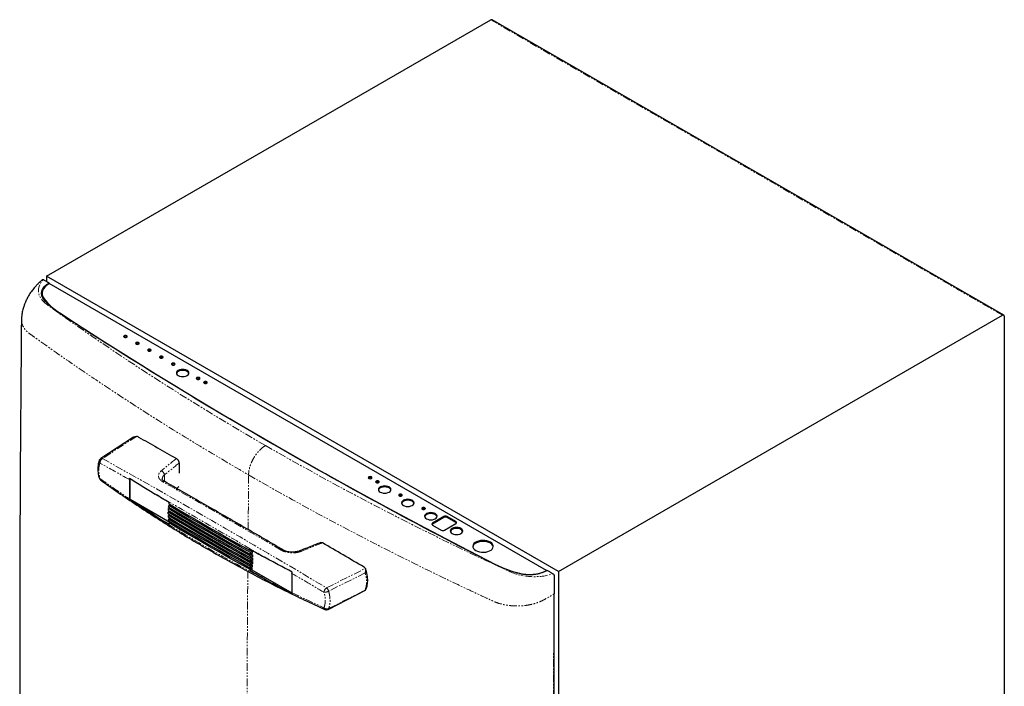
# Model space of a CAD drawing. Header units: millimetres. Extents: x 120 to 1921, y 170 to 2408.
# Tile 3 of 5: x 1107 to 1921, y 721 to 1272. Entities that reach past the tile are written whole.
import ezdxf

# ---------------------------------------------------------------- set-up
doc = ezdxf.new("R2010")
doc.units = ezdxf.units.MM
doc.linetypes.add('PHANTOM', pattern=[12.7, 6.35, -1.27, 1.27, -1.27, 1.27, -1.27])

msp = doc.modelspace()

# ---------------------------------------------------------------- linework, layer by layer
at = {"color": 7, "linetype": 'Continuous', "lineweight": 25}
for p, q in [((1129.468, 1059.483), (1496.459, 1271.343)), ((1920.309, 1027.336), (1497.459, 1271.442)), ((1552.318, 815.377), (1129.468, 1059.483)), ((1129.468, 1059.483), (1129.468, 1055.188)), ((1130.894, 1053.572), (1131.589, 1053.994)), ((1131.595, 1053.421), (1131.24, 1053.209)), ((1131.589, 1053.418), (1131.589, 1053.994)), ((1542.44, 816.245), (1131.595, 1053.421)), ((1125.761, 1045.381), (1125.761, 1044.564)), ((1552.318, 815.377), (1919.309, 1027.237)), ((1920.723, 1026.42), (1920.723, 460.966)), ((1201.236, 926.478), (1174.137, 908.763)), ((1238.882, 905.066), (1238.882, 896.727)), ((1197.837, 891.464), (1197.837, 875.492)), ((1198.59, 874.931), (1198.59, 892.2)), ((1198.59, 874.931), (1198.02, 874.602)), ((1231.279, 856.06), (1198.59, 874.931)), ((1231.619, 870.777), (1230.403, 870.075)), ((1231.231, 865.293), (1230.015, 864.591)), ((1231.27, 862.412), (1230.054, 861.71)), ((1231.347, 868.082), (1230.131, 867.38)), ((1231.464, 859.438), (1230.248, 858.736)), ((1231.816, 856.37), (1230.6, 855.668)), ((1457.565, 860.818), (1448.302, 855.47)), ((1457.565, 860.001), (1448.302, 854.654)), ((1458.343, 849.674), (1467.606, 855.021)), ((1467.606, 856.654), (1460.394, 860.818)), ((1467.606, 855.838), (1460.394, 860.001)), ((1448.302, 853.837), (1455.515, 849.674)), ((1298.63, 833.26), (1297.637, 832.687)), ((1299.484, 832.094), (1297.839, 831.145)), ((1299.642, 830.574), (1298.001, 829.626)), ((1298.047, 832.924), (1299.484, 832.094)), ((1298.404, 829.859), (1299.761, 829.076)), ((1299.761, 829.076), (1298.121, 828.13)), ((1299.76, 821.932), (1298.121, 820.986)), ((1299.839, 827.602), (1298.201, 826.656)), ((1299.839, 823.315), (1298.201, 822.37)), ((1299.878, 826.15), (1298.241, 825.205)), ((1299.878, 824.722), (1298.241, 823.776)), ((1298.602, 826.888), (1299.878, 826.15)), ((1298.641, 824.007), (1299.839, 823.315)), ((1299.098, 816.908), (1297.447, 815.955)), ((1299.283, 817.92), (1297.635, 816.969)), ((1299.483, 819.234), (1297.838, 818.285)), ((1299.641, 820.572), (1298, 819.624)), ((1298.245, 818.52), (1299.283, 817.92)), ((1298.522, 821.218), (1299.641, 820.572)), ((1299.098, 816.908), (1332.192, 797.804)), ((1332.188, 813.906), (1332.188, 797.933)), ((1542.072, 816.04), (1542.44, 816.245)), ((1543.125, 816.419), (1542.406, 816.011)), ((1542.44, 816.245), (1542.44, 815.912)), ((1552.318, 815.377), (1552.318, 294.301)), ((1361.987, 784.154), (1393.032, 799.999)), ((1548.853, 241.252), (1548.853, 796.885))]:
    msp.add_line(p, q, dxfattribs=at)
at = {"color": 250, "linetype": 'PHANTOM', "lineweight": 18}
for p, q in [((1919.309, 1027.237), (1496.459, 1271.343)), ((1130.894, 1052.997), (1130.894, 1053.572)), ((1127.392, 1040.872), (1127.392, 1040.355)), ((1130.607, 1036.643), (1129.669, 1036.092)), ((1140.288, 1029.184), (1140.288, 1028.86)), ((1203.716, 927.131), (1175.642, 908.776)), ((1226.776, 895.208), (1226.776, 889.874)), ((1295.987, 850.086), (1296.345, 895.303)), ((1448.302, 855.47), (1448.302, 854.654)), ((1457.565, 860.818), (1457.565, 860.001)), ((1460.394, 860.818), (1460.394, 860.001)), ((1467.606, 856.654), (1467.606, 855.838)), ((1360.76, 801.909), (1392.815, 817.966)), ((1392.629, 814.277), (1362.476, 799.195)), ((1500.456, 821.264), (1500.456, 821.001)), ((1513.207, 815.773), (1512.269, 815.222)), ((1520.701, 813.819), (1520.701, 813.63)), ((1542.072, 816.04), (1542.072, 815.852)), ((1362.476, 784.742), (1392.629, 800.144))]:
    msp.add_line(p, q, dxfattribs=at)
at = {"color": 250, "linetype": 'PHANTOM', "lineweight": 18, "flags": 128}
for points in [[(1129.669, 1036.092), (1127.662, 1037.713), (1125.969, 1039.449), (1124.609, 1041.28), (1123.6, 1043.186), (1122.951, 1045.143), (1122.671, 1047.129), (1122.764, 1049.12), (1123.227, 1051.095), (1124.057, 1053.029), (1125.242, 1054.9), (1126.769, 1056.687)], [(1310.363, 919.534), (1289.195, 931.905), (1268.293, 944.425), (1247.66, 957.093), (1227.298, 969.907), (1207.21, 982.864), (1187.401, 995.964), (1167.873, 1009.203), (1148.628, 1022.579), (1129.669, 1036.092)], [(1310.363, 919.534), (1331.792, 907.314), (1353.481, 895.247), (1375.425, 883.336), (1397.621, 871.581), (1420.067, 859.985), (1442.758, 848.549), (1465.691, 837.276), (1488.862, 826.166), (1512.269, 815.222)], [(1173.556, 892.371), (1173.251, 892.45), (1173.029, 892.565), (1172.9, 892.713), (1172.878, 892.768)]]:
    msp.add_lwpolyline(points, dxfattribs=at)
at = {"color": 7, "linetype": 'Continuous', "lineweight": 25, "flags": 128}
for points in [[(1131.24, 1053.209), (1129.4, 1051.933), (1127.905, 1050.515), (1126.787, 1048.985), (1126.07, 1047.378), (1125.77, 1045.726), (1125.894, 1044.068), (1126.439, 1042.438), (1127.392, 1040.872)], [(1140.288, 1029.184), (1166.358, 1012.279), (1192.711, 995.521), (1219.342, 978.91), (1246.251, 962.449), (1273.433, 946.138), (1300.887, 929.98), (1328.611, 913.976), (1356.601, 898.127), (1384.854, 882.435), (1413.37, 866.901), (1442.143, 851.527), (1471.173, 836.314), (1500.456, 821.264)], [(1193.496, 1009.139), (1193.983, 1008.951), (1194.557, 1008.885), (1195.131, 1008.951), (1195.618, 1009.139), (1195.943, 1009.42), (1196.057, 1009.751), (1195.943, 1010.082), (1195.618, 1010.363), (1195.131, 1010.551), (1194.557, 1010.617), (1193.983, 1010.551), (1193.496, 1010.363), (1193.171, 1010.082), (1193.057, 1009.751), (1193.171, 1009.42), (1193.496, 1009.139)], [(1203.396, 1003.424), (1203.882, 1003.236), (1204.456, 1003.17), (1205.03, 1003.236), (1205.517, 1003.424), (1205.842, 1003.705), (1205.956, 1004.036), (1205.842, 1004.368), (1205.517, 1004.648), (1205.03, 1004.836), (1204.456, 1004.902), (1203.882, 1004.836), (1203.396, 1004.648), (1203.071, 1004.368), (1202.956, 1004.036), (1203.071, 1003.705), (1203.396, 1003.424)], [(1213.295, 997.709), (1213.782, 997.521), (1214.356, 997.455), (1214.93, 997.521), (1215.417, 997.709), (1215.742, 997.99), (1215.856, 998.321), (1215.742, 998.653), (1215.417, 998.934), (1214.93, 999.121), (1214.356, 999.187), (1213.782, 999.121), (1213.295, 998.934), (1212.97, 998.653), (1212.856, 998.321), (1212.97, 997.99), (1213.295, 997.709)], [(1223.195, 991.994), (1223.681, 991.806), (1224.255, 991.741), (1224.829, 991.806), (1225.316, 991.994), (1225.641, 992.275), (1225.755, 992.606), (1225.641, 992.938), (1225.316, 993.219), (1224.829, 993.406), (1224.255, 993.472), (1223.681, 993.406), (1223.195, 993.219), (1222.87, 992.938), (1222.755, 992.606), (1222.87, 992.275), (1223.195, 991.994)], [(1233.094, 986.279), (1233.581, 986.092), (1234.155, 986.026), (1234.729, 986.092), (1235.216, 986.279), (1235.541, 986.56), (1235.655, 986.892), (1235.541, 987.223), (1235.216, 987.504), (1234.729, 987.692), (1234.155, 987.758), (1233.581, 987.692), (1233.094, 987.504), (1232.769, 987.223), (1232.655, 986.892), (1232.769, 986.56), (1233.094, 986.279)], [(1238.246, 977.415), (1239.315, 976.941), (1240.561, 976.643), (1241.898, 976.542), (1243.235, 976.643), (1244.48, 976.941), (1245.55, 977.415), (1246.371, 978.033), (1246.887, 978.752), (1247.063, 979.524), (1246.887, 980.295), (1246.371, 981.014), (1245.55, 981.632), (1244.48, 982.106), (1243.235, 982.404), (1241.898, 982.505), (1240.561, 982.404), (1239.315, 982.106), (1238.246, 981.632), (1237.425, 981.014), (1236.909, 980.295), (1236.733, 979.524), (1236.909, 978.752), (1237.425, 978.033), (1238.246, 977.415)], [(1247.014, 979.115), (1246.887, 979.479), (1246.371, 980.198), (1245.55, 980.815), (1244.48, 981.289), (1243.235, 981.587), (1241.898, 981.689), (1240.561, 981.587), (1239.315, 981.289), (1238.246, 980.815), (1237.425, 980.198), (1236.909, 979.479), (1236.781, 979.115)], [(1253.6, 974.441), (1254.087, 974.254), (1254.661, 974.188), (1255.235, 974.254), (1255.722, 974.441), (1256.047, 974.722), (1256.161, 975.054), (1256.047, 975.385), (1255.722, 975.666), (1255.235, 975.854), (1254.661, 975.92), (1254.087, 975.854), (1253.6, 975.666), (1253.275, 975.385), (1253.161, 975.054), (1253.275, 974.722), (1253.6, 974.441)], [(1259.611, 970.972), (1260.097, 970.784), (1260.671, 970.718), (1261.245, 970.784), (1261.732, 970.972), (1262.057, 971.253), (1262.171, 971.584), (1262.057, 971.915), (1261.732, 972.196), (1261.245, 972.384), (1260.671, 972.45), (1260.097, 972.384), (1259.611, 972.196), (1259.286, 971.915), (1259.171, 971.584), (1259.286, 971.253), (1259.611, 970.972)], [(1395.693, 892.372), (1396.18, 892.184), (1396.754, 892.118), (1397.328, 892.184), (1397.815, 892.372), (1398.14, 892.653), (1398.254, 892.984), (1398.14, 893.316), (1397.815, 893.597), (1397.328, 893.784), (1396.754, 893.85), (1396.18, 893.784), (1395.693, 893.597), (1395.368, 893.316), (1395.254, 892.984), (1395.368, 892.653), (1395.693, 892.372)], [(1401.704, 888.902), (1402.191, 888.715), (1402.765, 888.649), (1403.339, 888.715), (1403.825, 888.902), (1404.15, 889.183), (1404.265, 889.515), (1404.15, 889.846), (1403.825, 890.127), (1403.339, 890.315), (1402.765, 890.38), (1402.191, 890.315), (1401.704, 890.127), (1401.379, 889.846), (1401.265, 889.515), (1401.379, 889.183), (1401.704, 888.902)], [(1230.781, 872.405), (1229.337, 873.269), (1227.894, 874.134), (1226.451, 875), (1225.011, 875.866), (1223.571, 876.733), (1222.132, 877.601), (1220.695, 878.469), (1219.259, 879.338)], [(1405.123, 881.079), (1406.192, 880.605), (1407.438, 880.307), (1408.775, 880.206), (1410.112, 880.307), (1411.357, 880.605), (1412.427, 881.079), (1413.248, 881.697), (1413.764, 882.416), (1413.94, 883.187), (1413.764, 883.959), (1413.248, 884.678), (1412.427, 885.296), (1411.357, 885.77), (1410.112, 886.067), (1408.775, 886.169), (1407.438, 886.067), (1406.192, 885.77), (1405.123, 885.296), (1404.302, 884.678), (1403.786, 883.959), (1403.61, 883.187), (1403.786, 882.416), (1404.302, 881.697), (1405.123, 881.079)], [(1413.891, 882.779), (1413.764, 883.143), (1413.248, 883.862), (1412.427, 884.479), (1411.357, 884.953), (1410.112, 885.251), (1408.775, 885.353), (1407.438, 885.251), (1406.192, 884.953), (1405.123, 884.479), (1404.302, 883.862), (1403.786, 883.143), (1403.659, 882.779)], [(1420.796, 877.881), (1421.282, 877.693), (1421.856, 877.627), (1422.43, 877.693), (1422.917, 877.881), (1423.242, 878.162), (1423.356, 878.493), (1423.242, 878.824), (1422.917, 879.105), (1422.43, 879.293), (1421.856, 879.359), (1421.282, 879.293), (1420.796, 879.105), (1420.471, 878.824), (1420.356, 878.493), (1420.471, 878.162), (1420.796, 877.881)], [(1230.599, 871.387), (1238.848, 866.475), (1247.135, 861.584), (1255.459, 856.714), (1263.821, 851.866), (1272.22, 847.039), (1280.655, 842.233), (1289.128, 837.449), (1297.637, 832.687)], [(1424.215, 870.057), (1425.284, 869.584), (1426.53, 869.286), (1427.867, 869.184), (1429.204, 869.286), (1430.449, 869.584), (1431.519, 870.057), (1432.34, 870.675), (1432.856, 871.394), (1433.032, 872.166), (1432.856, 872.938), (1432.34, 873.657), (1431.519, 874.274), (1430.449, 874.748), (1429.204, 875.046), (1427.867, 875.148), (1426.53, 875.046), (1425.284, 874.748), (1424.215, 874.274), (1423.394, 873.657), (1422.878, 872.938), (1422.702, 872.166), (1422.878, 871.394), (1423.394, 870.675), (1424.215, 870.057)], [(1432.983, 871.758), (1432.856, 872.121), (1432.34, 872.84), (1431.519, 873.458), (1430.449, 873.932), (1429.204, 874.229), (1427.867, 874.331), (1426.53, 874.229), (1425.284, 873.932), (1424.215, 873.458), (1423.394, 872.84), (1422.878, 872.121), (1422.75, 871.758)], [(1298.241, 825.205), (1289.579, 830.051), (1280.955, 834.918), (1272.369, 839.809), (1263.821, 844.721), (1255.311, 849.656), (1246.841, 854.612), (1238.408, 859.591), (1230.015, 864.591)], [(1230.015, 863.162), (1238.408, 858.162), (1246.841, 853.183), (1255.311, 848.227), (1263.821, 843.292), (1272.369, 838.38), (1280.955, 833.489), (1289.579, 828.622), (1298.241, 823.776)], [(1230.054, 865.997), (1238.437, 861.003), (1246.86, 856.03), (1255.321, 851.079), (1263.821, 846.15), (1272.359, 841.243), (1280.935, 836.359), (1289.549, 831.496), (1298.201, 826.656)], [(1298.121, 828.13), (1289.489, 832.959), (1280.895, 837.81), (1272.339, 842.683), (1263.821, 847.579), (1255.341, 852.496), (1246.899, 857.436), (1238.496, 862.397), (1230.131, 867.38)], [(1230.247, 868.739), (1238.583, 863.774), (1246.958, 858.83), (1255.37, 853.908), (1263.821, 849.008), (1272.309, 844.129), (1280.836, 839.273), (1289.399, 834.438), (1298.001, 829.626)], [(1297.839, 831.145), (1289.279, 835.935), (1280.756, 840.747), (1272.27, 845.581), (1263.821, 850.437), (1255.41, 855.314), (1247.036, 860.213), (1238.701, 865.133), (1230.403, 870.075)], [(1439.888, 866.859), (1440.374, 866.671), (1440.948, 866.606), (1441.522, 866.671), (1442.009, 866.859), (1442.334, 867.14), (1442.448, 867.472), (1442.334, 867.803), (1442.009, 868.084), (1441.522, 868.272), (1440.948, 868.337), (1440.374, 868.272), (1439.888, 868.084), (1439.562, 867.803), (1439.448, 867.472), (1439.562, 867.14), (1439.888, 866.859)], [(1443.307, 859.036), (1444.376, 858.562), (1445.622, 858.264), (1446.959, 858.163), (1448.296, 858.264), (1449.541, 858.562), (1450.611, 859.036), (1451.432, 859.653), (1451.948, 860.373), (1452.124, 861.144), (1451.948, 861.916), (1451.432, 862.635), (1450.611, 863.253), (1449.541, 863.727), (1448.296, 864.024), (1446.959, 864.126), (1445.622, 864.024), (1444.376, 863.727), (1443.307, 863.253), (1442.486, 862.635), (1441.97, 861.916), (1441.794, 861.144), (1441.97, 860.373), (1442.486, 859.653), (1443.307, 859.036)], [(1452.075, 860.736), (1451.948, 861.1), (1451.432, 861.819), (1450.611, 862.436), (1449.541, 862.91), (1448.296, 863.208), (1446.959, 863.309), (1445.622, 863.208), (1444.376, 862.91), (1443.307, 862.436), (1442.486, 861.819), (1441.97, 861.1), (1441.842, 860.736)], [(1219.259, 861.374), (1220.695, 860.505), (1222.132, 859.637), (1223.571, 858.769), (1225.011, 857.902), (1226.451, 857.036), (1227.894, 856.17), (1229.337, 855.305), (1230.781, 854.441)], [(1298.201, 822.37), (1289.549, 827.21), (1280.935, 832.072), (1272.359, 836.956), (1263.821, 841.863), (1255.321, 846.792), (1246.86, 851.743), (1238.438, 856.716), (1230.054, 861.71)], [(1230.132, 860.235), (1238.496, 855.252), (1246.899, 850.291), (1255.341, 845.352), (1263.821, 840.434), (1272.339, 835.539), (1280.895, 830.665), (1289.489, 825.814), (1298.121, 820.986)], [(1298, 819.624), (1289.399, 824.436), (1280.835, 829.27), (1272.309, 834.127), (1263.821, 839.005), (1255.37, 843.905), (1246.958, 848.827), (1238.584, 853.771), (1230.248, 858.736)], [(1230.404, 857.214), (1238.701, 852.272), (1247.037, 847.352), (1255.41, 842.453), (1263.821, 837.576), (1272.269, 832.721), (1280.755, 827.887), (1289.278, 823.075), (1297.838, 818.285)], [(1297.635, 816.969), (1289.127, 821.731), (1280.655, 826.515), (1272.219, 831.32), (1263.821, 836.147), (1255.46, 840.996), (1247.136, 845.865), (1238.849, 850.756), (1230.6, 855.668)], [(1464.52, 846.79), (1465.589, 846.316), (1466.835, 846.018), (1468.172, 845.917), (1469.509, 846.018), (1470.754, 846.316), (1471.824, 846.79), (1472.645, 847.407), (1473.161, 848.127), (1473.337, 848.898), (1473.161, 849.67), (1472.645, 850.389), (1471.824, 851.007), (1470.754, 851.48), (1469.509, 851.778), (1468.172, 851.88), (1466.835, 851.778), (1465.589, 851.48), (1464.52, 851.007), (1463.699, 850.389), (1463.183, 849.67), (1463.007, 848.898), (1463.183, 848.127), (1463.699, 847.407), (1464.52, 846.79)], [(1473.288, 848.49), (1473.161, 848.853), (1472.645, 849.573), (1471.824, 850.19), (1470.754, 850.664), (1469.509, 850.962), (1468.172, 851.063), (1466.835, 850.962), (1465.589, 850.664), (1464.52, 850.19), (1463.699, 849.573), (1463.183, 848.853), (1463.056, 848.49)], [(1484.103, 832.786), (1485.479, 832.143), (1487.057, 831.679), (1488.767, 831.414), (1490.536, 831.361), (1492.284, 831.521), (1493.938, 831.887), (1495.423, 832.444), (1496.675, 833.167), (1497.639, 834.024), (1498.274, 834.978), (1498.551, 835.988), (1498.458, 837.009), (1498, 837.996), (1497.196, 838.907), (1496.081, 839.701), (1494.705, 840.345), (1493.128, 840.809), (1491.417, 841.073), (1489.649, 841.127), (1487.9, 840.967), (1486.247, 840.601), (1484.762, 840.044), (1483.51, 839.321), (1482.545, 838.464), (1481.911, 837.509), (1481.634, 836.5), (1481.727, 835.479), (1482.185, 834.492), (1482.989, 833.581), (1484.103, 832.786)], [(1498.533, 835.836), (1498.458, 836.192), (1498, 837.18), (1497.196, 838.09), (1496.081, 838.885), (1494.705, 839.528), (1493.128, 839.992), (1491.417, 840.257), (1489.649, 840.31), (1487.9, 840.15), (1486.247, 839.784), (1484.762, 839.227), (1483.51, 838.504), (1482.545, 837.647), (1481.911, 836.693), (1481.652, 835.836)], [(1297.447, 833.919), (1298.945, 833.085), (1300.443, 832.252), (1301.943, 831.42), (1303.443, 830.588), (1304.945, 829.757), (1306.448, 828.926), (1307.952, 828.096), (1309.457, 827.267)], [(1309.457, 809.303), (1307.952, 810.132), (1306.448, 810.962), (1304.945, 811.793), (1303.443, 812.624), (1301.943, 813.456), (1300.443, 814.288), (1298.945, 815.121), (1297.447, 815.955)]]:
    msp.add_lwpolyline(points, dxfattribs=at)
at = {"color": 7, "linetype": 'Continuous', "lineweight": 25}
for centre, radius, start, end in [((1497.045, 1270.525), 1.006, 65.692881, 125.617577), ((1132.786, 1044.443), 7.506, 144.104262, 179.072875), ((1133.186, 1044.7), 7.426, 181.047677, 218.723602), ((1167.705, 1072.393), 51.173, 218.022883, 237.604131), ((1919.861, 1026.56), 0.873, 350.785963, 129.203285), ((1194.557, 1007.829), 2.01, 48.850867, 131.149133), ((1204.456, 1002.114), 2.01, 48.850867, 131.149133), ((1214.356, 996.399), 2.01, 48.850867, 131.149133), ((1224.255, 990.684), 2.01, 48.850867, 131.149133), ((1234.155, 984.97), 2.01, 48.850867, 131.149133), ((1254.661, 973.132), 2.01, 48.850867, 131.149133), ((1260.671, 969.662), 2.01, 48.850867, 131.149133), ((1175.779, 906.252), 3, 123.174495, 158.609392), ((1175.779, 893.535), 3, 194.646737, 234.43498), ((1396.754, 891.062), 2.01, 48.850867, 131.149133), ((1402.765, 887.593), 2.01, 48.850867, 131.149133), ((1421.856, 876.571), 2.01, 48.850867, 131.149133), ((1440.948, 865.549), 2.01, 48.850867, 131.149133), ((1448.612, 854.654), 0.873, 110.783421, 249.216579), ((1448.898, 853.527), 1.275, 117.892912, 145.695301), ((1458.98, 858.088), 3.074, 62.609672, 117.390328), ((1458.98, 857.272), 3.074, 62.609672, 117.390328), ((1467.296, 855.838), 0.873, 290.783421, 69.216579), ((1467.01, 854.711), 1.275, 34.304699, 62.107088), ((1456.929, 852.403), 3.074, 242.609672, 297.390328), ((1237.873, 824.903), 62.029, 5.245808, 6.657881), ((1252.834, 825.304), 47.047, 355.890148, 357.57767), ((1242.961, 825.305), 56.924, 2.313025, 3.799186), ((1247.976, 825.44), 51.908, 359.206865, 0.784122), ((1261.55, 824.287), 38.267, 348.882615, 350.422935), ((1257.458, 824.901), 42.405, 352.32056, 354.140215), ((1543.864, 908.063), 97.048, 243.430338, 256.191707), ((1528.421, 843.464), 30.633, 255.403231, 296.463343), ((1360.624, 786.826), 3, 245.657392, 297.035759)]:
    msp.add_arc(centre, radius, start, end, dxfattribs=at)
at = {"color": 250, "linetype": 'PHANTOM', "lineweight": 18}
for centre, radius, start, end in [((1175.062, 906.671), 2.184, 162.24, 226.417082), ((1177.775, 905.136), 4.219, 120.363985, 180.636297), ((1174.901, 907.406), 1.558, 61.583168, 119.358512), ((1222.774, 894.963), 4.009, 3.49227, 68.655125), ((1174.938, 892.16), 1.398, 171.3089, 229.5501), ((1226.348, 888.306), 1.561, 64.071714, 124.280991), ((1324.101, 832.071), 1.392, 65.014332, 128.641088), ((1338.745, 831.299), 1.19, 40.212482, 104.536207), ((1532.369, 862.593), 51.46, 247.007992, 287.618434), ((1363.723, 797.704), 5.145, 125.160373, 173.780958), ((1358.876, 805.628), 7.372, 267.921193, 299.231413), ((1357.607, 798.017), 5.009, 13.593656, 50.983884), ((1360.14, 785.431), 1.536, 175.822876, 240.691854), ((1361.164, 788.144), 3.646, 225.506039, 291.087256), ((1361.498, 785.057), 1.028, 298.45596, 342.12398)]:
    msp.add_arc(centre, radius, start, end, dxfattribs=at)
for centre, major_axis, ratio, start_param, end_param in [((955.134, -981.888), (6651.706, 5691.595), 0.1451777, 1.4051871, 1.407049), ((957.592, -982.881), (6654.008, 5689.847), 0.144989, 1.4054806, 1.4072878), ((955.134, -981.888), (9559.692, 3964.138), 0.1484435, 1.4672988, 1.4691607)]:
    msp.add_ellipse(centre, major_axis=major_axis, ratio=ratio, start_param=start_param, end_param=end_param, dxfattribs=at)
at = {"color": 7, "linetype": 'Continuous', "lineweight": 25}
msp.add_ellipse((967.35, 2320.56), major_axis=(6663.842, 5698.257), ratio=0.144989, start_param=4.6291817, end_param=4.6294866, dxfattribs=at)
for points, knots in [([(1126.209, 1056.694), (1125.768, 1056.341), (1124.685, 1055.475), (1123.023, 1053.957), (1121.118, 1052.051), (1119.041, 1049.704), (1116.8, 1046.791), (1114.738, 1043.618), (1113.259, 1040.894), (1112.307, 1038.891), (1111.55, 1037.143), (1110.679, 1034.873), (1109.726, 1031.76), (1108.879, 1027.88), (1108.724, 1025.019), (1108.642, 1023.507)], [0, 0, 0, 0, 0.0492221, 0.1207993, 0.1932171, 0.2785327, 0.3797806, 0.4879181, 0.5726548, 0.6150877, 0.6537692, 0.713447, 0.7938813, 0.8910608, 1, 1, 1, 1]), ([(1126.952, 1040.863), (1126.556, 1041.388), (1126.231, 1041.923), (1125.72, 1043.014), (1125.534, 1043.569), (1125.361, 1044.418), (1125.321, 1044.705), (1125.278, 1045.275), (1125.275, 1045.559), (1125.32, 1046.41), (1125.421, 1046.973), (1125.681, 1047.812), (1125.785, 1048.091), (1126.031, 1048.648), (1126.172, 1048.923), (1126.643, 1049.735), (1127.023, 1050.259), (1127.69, 1051.02), (1127.928, 1051.27), (1128.439, 1051.76), (1128.712, 1052.002), (1129.574, 1052.708), (1130.206, 1053.153), (1130.894, 1053.572)], [0, 0, 0, 0, 0.125, 0.125, 0.25, 0.25, 0.3125, 0.3125, 0.375, 0.375, 0.5, 0.5, 0.5625, 0.5625, 0.625, 0.625, 0.75, 0.75, 0.8125, 0.8125, 0.875, 0.875, 1, 1, 1, 1]), ([(1126.205, 1056.698), (1126.212, 1056.707), (1126.264, 1056.776), (1126.419, 1056.805), (1126.612, 1056.766), (1126.729, 1056.708), (1126.769, 1056.687)], [0, 0, 0, 0, 0.0629084, 0.4618215, 0.8117097, 1, 1, 1, 1]), ([(1126.769, 1056.687), (1127.572, 1056.252), (1128.376, 1055.802), (1129.982, 1054.902), (1130.786, 1054.449), (1131.589, 1053.994)], [0, 0, 0, 0, 0.5, 0.5, 1, 1, 1, 1]), ([(1108.642, 1023.51), (1108.238, 976.957), (1107.43, 883.851), (1107.127, 744.71), (1107.43, 605.919), (1108.238, 513.746), (1108.642, 467.66)], [0, 0, 0, 0, 0.2500005, 0.5000017, 0.7500017, 1, 1, 1, 1]), ([(1201.244, 926.468), (1201.267, 926.488), (1201.648, 926.816), (1202.512, 927.135), (1203.344, 927.132), (1203.716, 927.131)], [0, 0, 0, 0, 0.0340054, 0.5680598, 1, 1, 1, 1]), ([(1205.384, 926.593), (1205.157, 926.721), (1204.904, 926.831), (1204.348, 927.013), (1204.04, 927.085), (1203.716, 927.131)], [0, 0, 0, 0, 0.5, 0.5, 1, 1, 1, 1]), ([(1173.014, 907.325), (1172.88, 906.997), (1172.492, 906.051), (1172.104, 904.289), (1171.825, 902.071), (1171.791, 899.69), (1171.993, 897.205), (1172.351, 894.891), (1172.737, 893.395), (1172.898, 892.774)], [0, 0, 0, 0, 0.0824125, 0.2379371, 0.3991171, 0.5606841, 0.7215176, 0.884354, 1, 1, 1, 1]), ([(1236.703, 908.857), (1236.843, 908.777), (1236.981, 908.682), (1237.254, 908.463), (1237.391, 908.337), (1237.652, 908.061), (1237.777, 907.912), (1238.014, 907.593), (1238.127, 907.422), (1238.33, 907.071), (1238.422, 906.89), (1238.585, 906.518), (1238.654, 906.33), (1238.766, 905.958), (1238.809, 905.772), (1238.867, 905.409), (1238.882, 905.234), (1238.882, 905.066)], [0, 0, 0, 0, 0.125, 0.125, 0.25, 0.25, 0.375, 0.375, 0.5, 0.5, 0.625, 0.625, 0.75, 0.75, 0.875, 0.875, 1, 1, 1, 1]), ([(1174.048, 891.118), (1175.72, 889.911), (1182.442, 885.058), (1194.369, 876.838), (1209.825, 866.465), (1225.437, 856.389), (1241.191, 846.584), (1257.092, 837.059), (1273.129, 827.817), (1289.291, 818.863), (1305.572, 810.202), (1321.971, 801.827), (1338.501, 793.765), (1350.979, 787.863), (1357.983, 784.743), (1359.396, 784.113)], [0, 0, 0, 0, 0.02859644, 0.11497306, 0.20132003, 0.28766287, 0.37402268, 0.46042084, 0.54685074, 0.63319505, 0.71946694, 0.80570853, 0.8919452, 0.97819828, 1, 1, 1, 1]), ([(1197.837, 891.464), (1197.837, 891.636), (1197.853, 891.815), (1197.914, 892.182), (1197.96, 892.373), (1198.02, 892.565)], [0, 0, 0, 0, 0.5, 0.5, 1, 1, 1, 1]), ([(1198.02, 892.565), (1201.49, 890.324), (1205.005, 888.105), (1212.092, 883.7), (1215.665, 881.514), (1219.259, 879.338)], [0, 0, 0, 0, 0.5, 0.5, 1, 1, 1, 1]), ([(1227.05, 889.722), (1226.898, 889.803), (1226.392, 890.072), (1225.792, 890.572), (1225.287, 891.118), (1225.037, 891.599), (1224.959, 891.828), (1224.977, 891.978), (1224.982, 892.011)], [0, 0, 0, 0, 0.0873843, 0.2913247, 0.4959551, 0.6988573, 0.9314572, 1, 1, 1, 1]), ([(1324.69, 833.328), (1323.601, 833.969), (1317.022, 837.834), (1305.085, 844.802), (1288.899, 854.216), (1272.883, 863.479), (1257.023, 872.602), (1241.728, 881.356), (1231.788, 887.005), (1227.03, 889.708)], [0, 0, 0, 0, 0.0325603, 0.1965572, 0.3603215, 0.5238176, 0.6869666, 0.8501475, 1, 1, 1, 1]), ([(1198.02, 874.602), (1197.96, 874.724), (1197.915, 874.86), (1197.853, 875.157), (1197.837, 875.319), (1197.837, 875.492)], [0, 0, 0, 0, 0.5, 0.5, 1, 1, 1, 1]), ([(1219.259, 861.374), (1215.665, 863.55), (1212.092, 865.737), (1205.005, 870.142), (1201.49, 872.36), (1198.02, 874.602)], [0, 0, 0, 0, 0.5, 0.5, 1, 1, 1, 1]), ([(1355.924, 839.391), (1354.583, 838.859), (1348.762, 836.548), (1342.942, 834.236), (1338.461, 832.456)], [0, 0, 0, 0, 0.2302901, 1, 1, 1, 1]), ([(1355.939, 839.355), (1356.008, 839.393), (1356.255, 839.528), (1356.8, 839.464), (1357.26, 839.241), (1357.472, 839.138)], [0, 0, 0, 0, 0.1721803, 0.6183387, 1, 1, 1, 1]), ([(1338.441, 832.469), (1338.297, 832.406), (1337.723, 832.156), (1336.515, 831.834), (1334.876, 831.533), (1333.126, 831.403), (1331.339, 831.435), (1329.579, 831.639), (1327.897, 831.997), (1326.376, 832.503), (1325.293, 832.969), (1324.816, 833.274), (1324.702, 833.347)], [0, 0, 0, 0, 0.0383722, 0.1526689, 0.2672886, 0.3840915, 0.5003807, 0.617127, 0.7338456, 0.8488399, 0.9638569, 1, 1, 1, 1]), ([(1332.371, 815.007), (1328.487, 817.01), (1324.645, 819.039), (1317.014, 823.13), (1313.226, 825.193), (1309.457, 827.267)], [0, 0, 0, 0, 0.5, 0.5, 1, 1, 1, 1]), ([(1332.188, 813.906), (1332.188, 814.078), (1332.203, 814.256), (1332.264, 814.623), (1332.31, 814.814), (1332.371, 815.007)], [0, 0, 0, 0, 0.5, 0.5, 1, 1, 1, 1]), ([(1392.815, 817.966), (1392.707, 818.17), (1392.556, 818.36), (1392.274, 818.629), (1392.17, 818.716), (1391.947, 818.881), (1391.828, 818.96), (1391.701, 819.034)], [0, 0, 0, 0, 0.5, 0.5, 0.75, 0.75, 1, 1, 1, 1]), ([(1392.815, 817.966), (1392.929, 817.75), (1393.001, 817.493), (1393.061, 817.061), (1393.073, 816.91), (1393.08, 816.603), (1393.077, 816.446), (1393.045, 815.963), (1392.995, 815.625), (1392.885, 815.121), (1392.842, 814.953), (1392.745, 814.615), (1392.689, 814.443), (1392.629, 814.277)], [0, 0, 0, 0, 0.25, 0.25, 0.375, 0.375, 0.5, 0.5, 0.75, 0.75, 0.875, 0.875, 1, 1, 1, 1]), ([(1393.043, 800.064), (1393.208, 800.375), (1393.689, 801.28), (1394.223, 802.973), (1394.653, 805.115), (1394.827, 807.411), (1394.753, 809.829), (1394.428, 812.332), (1393.846, 814.877), (1393.305, 816.754), (1392.897, 817.756), (1392.835, 817.909)], [0, 0, 0, 0, 0.0660513, 0.1921153, 0.3192171, 0.4496543, 0.5813357, 0.7120266, 0.844504, 0.9762754, 1, 1, 1, 1]), ([(1542.406, 816.011), (1541.693, 815.607), (1540.937, 815.238), (1539.347, 814.571), (1538.511, 814.272), (1537.196, 813.876), (1536.746, 813.752), (1535.837, 813.527), (1535.377, 813.425), (1533.986, 813.148), (1533.039, 813.004), (1531.591, 812.849), (1531.104, 812.808), (1530.12, 812.746), (1529.626, 812.726), (1528.152, 812.697), (1527.175, 812.719), (1525.718, 812.816), (1525.233, 812.858), (1524.267, 812.964), (1523.784, 813.028), (1522.35, 813.25), (1521.418, 813.439), (1520.509, 813.668)], [0, 0, 0, 0, 0.125, 0.125, 0.25, 0.25, 0.3125, 0.3125, 0.375, 0.375, 0.5, 0.5, 0.5625, 0.5625, 0.625, 0.625, 0.75, 0.75, 0.8125, 0.8125, 0.875, 0.875, 1, 1, 1, 1]), ([(1543.125, 816.419), (1543.929, 815.946), (1544.732, 815.472), (1546.339, 814.518), (1547.142, 814.04), (1547.945, 813.547)], [0, 0, 0, 0, 0.5, 0.5, 1, 1, 1, 1]), ([(1547.945, 813.547), (1548.022, 813.501), (1548.097, 813.445), (1548.243, 813.31), (1548.312, 813.232), (1548.435, 813.058), (1548.489, 812.963), (1548.578, 812.768), (1548.614, 812.669), (1548.701, 812.377), (1548.733, 812.184), (1548.773, 811.817), (1548.78, 811.64), (1548.794, 810.767), (1548.801, 810.071), (1548.82, 807.982), (1548.828, 806.593), (1548.848, 802.427), (1548.853, 799.655), (1548.853, 796.885)], [0, 0, 0, 0, 0.015625, 0.015625, 0.03125, 0.03125, 0.046875, 0.046875, 0.0625, 0.0625, 0.09375, 0.09375, 0.125, 0.125, 0.25, 0.25, 0.5, 0.5, 1, 1, 1, 1]), ([(1309.457, 809.303), (1313.226, 807.229), (1317.014, 805.166), (1324.645, 801.075), (1328.487, 799.046), (1332.371, 797.043)], [0, 0, 0, 0, 0.5, 0.5, 1, 1, 1, 1]), ([(1332.371, 797.043), (1332.31, 797.165), (1332.265, 797.301), (1332.204, 797.598), (1332.188, 797.761), (1332.188, 797.933)], [0, 0, 0, 0, 0.5, 0.5, 1, 1, 1, 1]), ([(1393.025, 800.016), (1393.024, 800.009), (1393.018, 799.924), (1392.832, 800.028), (1392.654, 800.129), (1392.631, 800.143), (1392.629, 800.144)], [0, 0, 0, 0, 0.0778684, 0.8836211, 0.9935779, 1, 1, 1, 1])]:
    msp.add_open_spline(points, degree=3, knots=knots, dxfattribs=at)
for points in [[(1130.607, 1036.643), (1129.261, 1038.014), (1128.043, 1039.421), (1126.952, 1040.863)], [(1139.928, 1029.092), (1138.149, 1030.255), (1134.819, 1032.679), (1131.935, 1035.289), (1130.607, 1036.643)], [(1500.138, 821.146), (1436.328, 853.65), (1312.494, 920.817), (1196.188, 992.28), (1139.928, 1029.092)], [(1205.384, 926.593), (1215.709, 920.772), (1226.148, 914.86), (1236.703, 908.857)], [(1230.599, 871.387), (1230.655, 871.73), (1230.716, 872.069), (1230.781, 872.405)], [(1230.015, 863.162), (1230.009, 863.643), (1230.009, 864.119), (1230.015, 864.591)], [(1230.054, 865.997), (1230.073, 866.463), (1230.099, 866.923), (1230.131, 867.38)], [(1230.247, 868.739), (1230.293, 869.189), (1230.345, 869.635), (1230.403, 870.075)], [(1230.132, 860.235), (1230.099, 860.73), (1230.073, 861.222), (1230.054, 861.71)], [(1230.404, 857.214), (1230.345, 857.724), (1230.294, 858.232), (1230.248, 858.736)], [(1230.781, 854.441), (1230.717, 854.851), (1230.656, 855.26), (1230.6, 855.668)], [(1391.701, 819.034), (1380.199, 825.813), (1368.79, 832.515), (1357.472, 839.138)], [(1297.637, 832.687), (1297.578, 833.096), (1297.515, 833.507), (1297.447, 833.919)], [(1298.001, 829.626), (1297.953, 830.13), (1297.9, 830.636), (1297.839, 831.145)], [(1298.201, 826.656), (1298.181, 827.144), (1298.155, 827.636), (1298.121, 828.13)], [(1298.121, 820.986), (1298.154, 821.443), (1298.181, 821.904), (1298.201, 822.37)], [(1298.241, 823.776), (1298.248, 824.249), (1298.248, 824.725), (1298.241, 825.205)], [(1297.447, 815.955), (1297.514, 816.29), (1297.577, 816.628), (1297.635, 816.969)], [(1297.838, 818.285), (1297.899, 818.727), (1297.953, 819.173), (1298, 819.624)], [(1513.207, 815.773), (1510.868, 816.536), (1506.353, 818.197), (1502.156, 820.119), (1500.138, 821.146)], [(1520.509, 813.668), (1518.011, 814.297), (1515.577, 814.999), (1513.207, 815.773)]]:
    msp.add_open_spline(points, degree=3, dxfattribs=at)
at = {"color": 250, "linetype": 'PHANTOM', "lineweight": 18}
for points, knots in [([(1108.714, 1023.506), (1108.689, 1023.339), (1108.491, 1022.005), (1109.229, 1019.517), (1110.933, 1016.249), (1113.613, 1013.318), (1117.069, 1010.841), (1120.439, 1008.414), (1131.693, 1000.365), (1151.052, 986.786), (1182.07, 965.795), (1217.023, 943.119), (1256.073, 918.868), (1282.923, 903.157), (1296.345, 895.303)], [0, 0, 0, 0, 0.0029567, 0.0237565, 0.0440479, 0.0635174, 0.0820463, 0.1003973, 0.1187493, 0.2655962, 0.412485, 0.6083608, 0.8042171, 1, 1, 1, 1]), ([(1310.363, 919.534), (1309.439, 918.991), (1307.72, 917.789), (1305.979, 916.181), (1305.019, 915.182), (1303.859, 913.937), (1302.216, 911.853), (1300.937, 909.83), (1300.174, 908.51), (1299.295, 906.882), (1298.215, 904.428), (1297.597, 902.588), (1297.292, 901.542), (1296.929, 900.22), (1296.486, 897.954), (1296.353, 896.146), (1296.345, 895.303)], [0, 0, 0, 0, 0.14, 0.25, 0.25, 0.28, 0.42, 0.5, 0.5, 0.56, 0.67, 0.75, 0.75, 0.78, 0.89, 1, 1, 1, 1]), ([(1173.556, 905.089), (1173.396, 904.68), (1173.255, 904.25), (1173.015, 903.359), (1172.815, 902.434), (1172.694, 901.441), (1172.613, 900.413), (1172.592, 899.881), (1172.593, 898.241), (1172.675, 897.113), (1172.997, 894.792), (1173.235, 893.599), (1173.556, 892.371)], [0, 0, 0, 0, 0.125, 0.125, 0.25, 0.375, 0.375, 0.5, 0.5, 0.75, 0.75, 1, 1, 1, 1]), ([(1175.642, 908.776), (1204.94, 892.42), (1235.039, 875.323), (1296.846, 839.643), (1328.453, 821.118), (1360.76, 801.909)], [0, 0, 0, 0, 0.5, 0.5, 1, 1, 1, 1]), ([(1225.469, 889.596), (1224.952, 889.889), (1224.49, 890.203), (1223.668, 890.872), (1223.309, 891.227), (1222.701, 891.977), (1222.46, 892.362), (1222.099, 893.151), (1221.979, 893.557), (1221.866, 894.384), (1221.875, 894.796), (1221.981, 895.411), (1222.032, 895.616), (1222.166, 896.024), (1222.25, 896.229), (1222.547, 896.836), (1222.804, 897.227), (1223.432, 897.983), (1223.803, 898.347), (1224.233, 898.698)], [0, 0, 0, 0, 0.125, 0.125, 0.25, 0.25, 0.375, 0.375, 0.5, 0.5, 0.625, 0.625, 0.6875, 0.6875, 0.75, 0.75, 0.875, 0.875, 1, 1, 1, 1]), ([(1226.776, 895.208), (1226.163, 894.617), (1225.113, 893.602), (1225.083, 892.469), (1225.071, 891.996)], [0, 0, 0, 0, 0.5826055, 1, 1, 1, 1]), ([(1296.345, 895.303), (1334.635, 873.199), (1374.233, 851.809), (1435.398, 820.903), (1456.081, 810.798), (1482.281, 798.422), (1488.853, 795.343), (1495.781, 792.133), (1497.432, 791.369), (1498.093, 791.064), (1498.422, 790.911), (1499.436, 790.462), (1500.143, 790.173), (1502.353, 789.35), (1503.944, 788.856), (1507.321, 788.02), (1509.107, 787.679), (1512.804, 787.18), (1514.715, 787.023), (1518.572, 786.912), (1520.518, 786.958), (1524.351, 787.25), (1526.237, 787.497), (1529.86, 788.171), (1531.598, 788.598), (1534.858, 789.596), (1536.381, 790.167), (1538.477, 791.099), (1539.144, 791.423), (1540.096, 791.923), (1540.404, 792.092), (1541.008, 792.435), (1543.723, 793.975), (1546.439, 795.516), (1548.853, 796.885)], [0, 0, 0, 0, 0.5, 0.5, 0.75, 0.75, 0.8125, 0.828125, 0.8320313, 0.8320313, 0.8359375, 0.8359375, 0.84375, 0.84375, 0.859375, 0.859375, 0.875, 0.875, 0.890625, 0.890625, 0.90625, 0.90625, 0.921875, 0.921875, 0.9375, 0.9375, 0.953125, 0.953125, 0.9609375, 0.9609375, 0.9648438, 0.9648438, 0.96875, 1, 1, 1, 1]), ([(1309.457, 827.267), (1294.078, 836.276), (1278.866, 845.124), (1248.776, 862.494), (1233.922, 871.004), (1219.259, 879.338)], [0, 0, 0, 0, 0.5, 0.5, 1, 1, 1, 1]), ([(1219.259, 861.374), (1233.922, 851.952), (1248.776, 842.897), (1278.866, 825.527), (1294.078, 817.224), (1309.457, 809.303)], [0, 0, 0, 0, 0.5, 0.5, 1, 1, 1, 1]), ([(1339.654, 832.067), (1339.039, 831.823), (1338.396, 831.615), (1337.059, 831.269), (1336.365, 831.13), (1335.282, 830.977), (1334.917, 830.935), (1334.185, 830.871), (1333.819, 830.849), (1332.714, 830.81), (1331.973, 830.821), (1330.479, 830.921), (1329.743, 831.009), (1328.309, 831.256), (1327.608, 831.415), (1326.237, 831.808), (1325.586, 832.036), (1324.356, 832.551), (1323.776, 832.839), (1323.232, 833.158)], [0, 0, 0, 0, 0.125, 0.125, 0.25, 0.25, 0.3125, 0.3125, 0.375, 0.375, 0.5, 0.5, 0.625, 0.625, 0.75, 0.75, 0.875, 0.875, 1, 1, 1, 1]), ([(1296.345, 339.67), (1295.899, 391.271), (1295.009, 494.472), (1294.86, 638.855), (1295.128, 745.886), (1295.594, 801.168), (1295.714, 815.505)], [0, 0, 0, 0, 0.3267065, 0.6534147, 0.9101144, 1, 1, 1, 1]), ([(1392.629, 800.144), (1393.009, 801.078), (1393.296, 802.1), (1393.676, 804.257), (1393.772, 805.396), (1393.772, 807.196), (1393.748, 807.813), (1393.652, 809.069), (1393.58, 809.703), (1393.293, 811.628), (1393.009, 812.939), (1392.629, 814.277)], [0, 0, 0, 0, 0.25, 0.25, 0.5, 0.5, 0.625, 0.625, 0.75, 0.75, 1, 1, 1, 1]), ([(1358.608, 785.543), (1358.785, 785.962), (1358.941, 786.4), (1359.206, 787.307), (1359.317, 787.776), (1359.582, 789.228), (1359.672, 790.258), (1359.672, 791.897), (1359.649, 792.453), (1359.559, 793.578), (1359.492, 794.147), (1359.226, 795.874), (1358.962, 797.053), (1358.608, 798.261)], [0, 0, 0, 0, 0.125, 0.125, 0.25, 0.25, 0.5, 0.5, 0.625, 0.625, 0.75, 0.75, 1, 1, 1, 1]), ([(1362.476, 799.195), (1362.674, 798.507), (1362.848, 797.823), (1363.144, 796.477), (1363.392, 795.147), (1363.541, 793.851), (1363.641, 792.571), (1363.667, 791.938), (1363.666, 790.075), (1363.564, 788.908), (1363.167, 786.716), (1362.872, 785.692), (1362.476, 784.742)], [0, 0, 0, 0, 0.125, 0.125, 0.25, 0.375, 0.375, 0.5, 0.5, 0.75, 0.75, 1, 1, 1, 1])]:
    msp.add_open_spline(points, degree=3, knots=knots, dxfattribs=at)
for points in [[(1197.837, 891.464), (1189.683, 896.062), (1181.59, 900.603), (1173.556, 905.089)], [(1173.556, 892.371), (1181.59, 886.628), (1189.683, 881.002), (1197.837, 875.492)], [(1323.232, 833.158), (1289.804, 852.766), (1257.216, 871.579), (1225.469, 889.596)], [(1358.608, 798.261), (1349.749, 803.527), (1340.942, 808.742), (1332.188, 813.906)], [(1332.188, 797.933), (1340.942, 793.682), (1349.749, 789.552), (1358.608, 785.543)], [(1548.853, 241.252), (1546.967, 425.365), (1546.967, 610.595), (1548.853, 796.885)]]:
    msp.add_open_spline(points, degree=3, dxfattribs=at)

doc.saveas('drawing.dxf')
